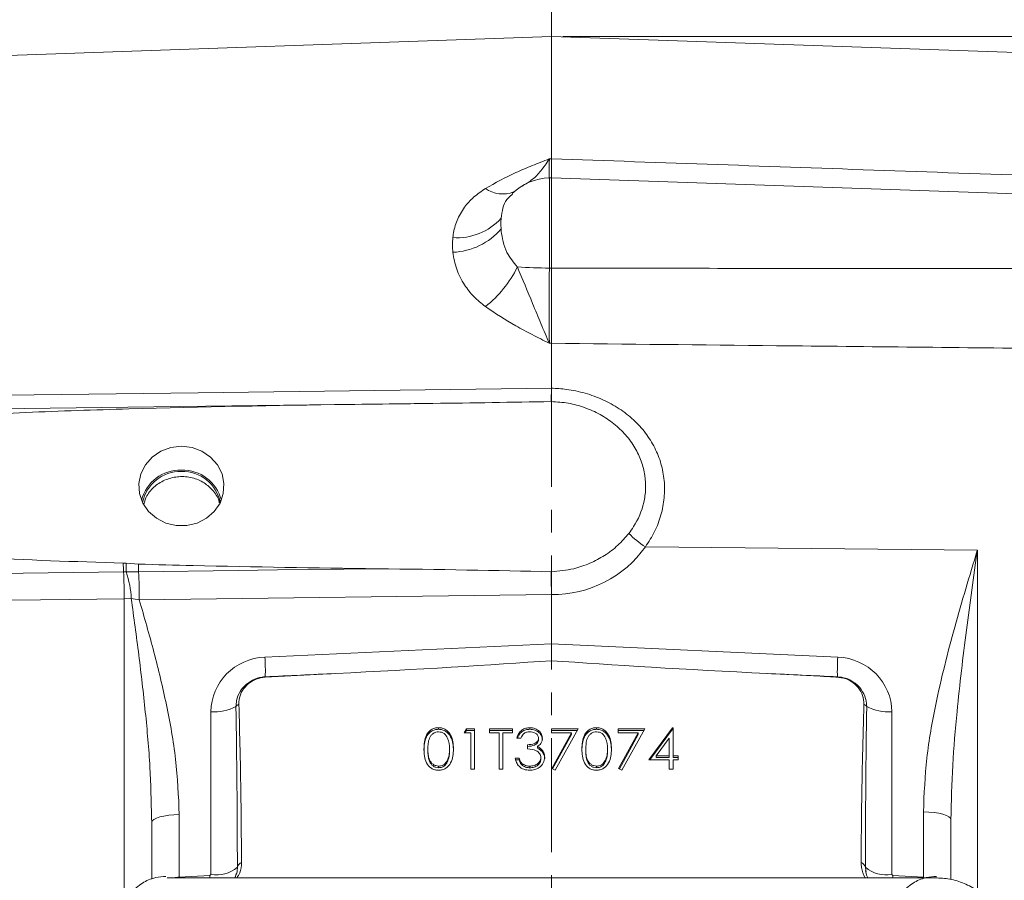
# Model space of a CAD drawing. Header units: inches. Extents: x 0.3 to 33.9, y 0.2 to 21.6.
# Tile 12 of 24: x 21 to 25.3, y 8.9 to 12.7. Entities that reach past the tile are written whole.
import ezdxf

# ---------------------------------------------------------------- set-up
doc = ezdxf.new("R2010")
doc.units = ezdxf.units.IN
doc.header["$MEASUREMENT"] = 0
doc.linetypes.add('CENTERX2', pattern=[0.8, 0.5, -0.1, 0.1, -0.1])
doc.layers.add('SLD-0', color=7, linetype='Continuous', lineweight=15)
doc.styles.add('SLDTEXTSTYLE0', font='TXT', dxfattribs={"width": 0.75})
doc.dimstyles.new('SLDDIMSTYLE0', dxfattribs={"dimtxt": 0.25, "dimasz": 0.13, "dimexe": 0, "dimexo": 0.0625, "dimgap": 0.0625, "dimtad": 0, "dimtih": 1, "dimtoh": 1, "dimrnd": 1e-09, "dimzin": 12, "dimdsep": 46, "dimtxsty": 'SLDTEXTSTYLE0', "dimsah": 1, "dimcen": 0.09, "dimadec": 0, "dimazin": 3, "dimtfac": 1, "dimtofl": 0, "dimtmove": 0, "dimatfit": 3, "dimfxl": 1, "dimfrac": 2, "dimtolj": 1, "dimtzin": 12, "dimarcsym": 0})

# ---------------------------------------------------------------- blocks, each defined once
blk = doc.blocks.new('_D_6')
at = {"layer": 'SLD-0'}
for p, q in [((25.8935, 12.5166), (25.8935, 13.5957)), ((24.2195, 13.5075), (24.1687, 13.5075)), ((24.1687, 13.5075), (24.1687, 13.1106)), ((24.993, 13.5075), (25.0437, 13.5075)), ((25.0437, 13.5075), (25.0437, 13.1106)), ((23.319, 13.4707), (24.0799, 13.4707)), ((25.8935, 13.4707), (25.1326, 13.4707)), ((24.1687, 13.1106), (24.2195, 13.1106)), ((25.0437, 13.1106), (24.993, 13.1106))]:
    blk.add_line(p, q, dxfattribs=at)
for points in [[(23.319, 13.4707), (23.449, 13.4507), (23.449, 13.4907)], [(25.8935, 13.4707), (25.7635, 13.4907), (25.7635, 13.4507)]]:
    blk.add_solid(points, dxfattribs=at)
at = {"layer": 'SLD-0', "char_height": 0.25, "attachment_point": 1, "style": 'SLDTEXTSTYLE0'}
for s, insert in [('2.57', (24.1814, 13.8805, -2.4475)), ('65.4', (24.283, 13.4329, -2.4475))]:
    blk.add_mtext(s, dxfattribs=dict(at, insert=insert))
blk = doc.blocks.new('_D_7')
at = {"layer": 'SLD-0'}
for p, q in [((27.3015, 11.1869), (27.3015, 14.7768)), ((24.8311, 14.6886), (24.7803, 14.6886)), ((24.7803, 14.6886), (24.7803, 14.2917)), ((25.7893, 14.6886), (25.8401, 14.6886)), ((25.8401, 14.6886), (25.8401, 14.2917)), ((23.319, 14.6518), (24.6915, 14.6518)), ((27.3015, 14.6518), (25.9289, 14.6518)), ((24.7803, 14.2917), (24.8311, 14.2917)), ((25.8401, 14.2917), (25.7893, 14.2917))]:
    blk.add_line(p, q, dxfattribs=at)
for points in [[(23.319, 14.6518), (23.449, 14.6318), (23.449, 14.6718)], [(27.3015, 14.6518), (27.1715, 14.6718), (27.1715, 14.6318)]]:
    blk.add_solid(points, dxfattribs=at)
at = {"layer": 'SLD-0', "char_height": 0.25, "attachment_point": 1, "style": 'SLDTEXTSTYLE0'}
for s, insert in [('3.98', (24.8854, 15.0616, -2.4475)), ('101.2', (24.8946, 14.614, -2.4475))]:
    blk.add_mtext(s, dxfattribs=dict(at, insert=insert))
blk = doc.blocks.new('_D_8')
at = {"layer": 'SLD-0'}
for p, q in [((18.751, 11.6936), (18.751, 13.5957)), ((20.5559, 13.5075), (20.5051, 13.5075)), ((20.5051, 13.5075), (20.5051, 13.1106)), ((21.5141, 13.5075), (21.5649, 13.5075)), ((21.5649, 13.5075), (21.5649, 13.1106)), ((18.751, 13.4707), (20.4163, 13.4707)), ((23.319, 13.4707), (21.6537, 13.4707)), ((20.5051, 13.1106), (20.5559, 13.1106)), ((21.5649, 13.1106), (21.5141, 13.1106))]:
    blk.add_line(p, q, dxfattribs=at)
for points in [[(18.751, 13.4707), (18.881, 13.4507), (18.881, 13.4907)], [(23.319, 13.4707), (23.189, 13.4907), (23.189, 13.4507)]]:
    blk.add_solid(points, dxfattribs=at)
at = {"layer": 'SLD-0', "char_height": 0.25, "attachment_point": 1, "style": 'SLDTEXTSTYLE0'}
for s, insert in [('4.57', (20.6101, 13.8805, -2.4475)), ('116.0', (20.6193, 13.4329, -2.4475))]:
    blk.add_mtext(s, dxfattribs=dict(at, insert=insert))
blk = doc.blocks.new('_D_9')
at = {"layer": 'SLD-0'}
for p, q in [((17.551, 11.9495), (17.551, 14.7768)), ((19.9559, 14.6886), (19.9051, 14.6886)), ((19.9051, 14.6886), (19.9051, 14.2917)), ((20.9141, 14.6886), (20.9649, 14.6886)), ((20.9649, 14.6886), (20.9649, 14.2917)), ((17.551, 14.6518), (19.8163, 14.6518)), ((23.319, 14.6518), (21.0537, 14.6518)), ((19.9051, 14.2917), (19.9559, 14.2917)), ((20.9649, 14.2917), (20.9141, 14.2917))]:
    blk.add_line(p, q, dxfattribs=at)
for points in [[(17.551, 14.6518), (17.681, 14.6318), (17.681, 14.6718)], [(23.319, 14.6518), (23.189, 14.6718), (23.189, 14.6318)]]:
    blk.add_solid(points, dxfattribs=at)
at = {"layer": 'SLD-0', "char_height": 0.25, "attachment_point": 1, "style": 'SLDTEXTSTYLE0'}
for s, insert in [('5.77', (20.0101, 15.0616, -2.4475)), ('146.5', (20.0193, 14.614, -2.4475))]:
    blk.add_mtext(s, dxfattribs=dict(at, insert=insert))
blk = doc.blocks.new('_D_11')
at = {"layer": 'SLD-0'}
for p, q in [((23.369, 12.6045), (30.951, 12.6045)), ((30.826, 12.6045), (30.826, 9.2256)), ((30.3469, 8.8515), (30.2962, 8.8515)), ((30.2962, 8.8515), (30.2962, 8.4547)), ((31.3051, 8.8515), (31.3559, 8.8515)), ((31.3559, 8.8515), (31.3559, 8.4547)), ((30.2962, 8.4547), (30.3469, 8.4547)), ((31.3559, 8.4547), (31.3051, 8.4547)), ((30.826, 5.0249), (30.826, 8.4039)), ((26.866, 5.0249), (30.951, 5.0249))]:
    blk.add_line(p, q, dxfattribs=at)
for points in [[(30.826, 12.6045), (30.806, 12.4745), (30.846, 12.4745)], [(30.826, 5.0249), (30.846, 5.1549), (30.806, 5.1549)]]:
    blk.add_solid(points, dxfattribs=at)
at = {"layer": 'SLD-0', "char_height": 0.25, "attachment_point": 1, "style": 'SLDTEXTSTYLE0'}
for s, insert in [('7.58', (30.4012, 9.2246, -2.4475)), ('192.5', (30.4104, 8.7769, -2.4475))]:
    blk.add_mtext(s, dxfattribs=dict(at, insert=insert))

msp = doc.modelspace()

# ---------------------------------------------------------------- linework, layer by layer
at = {"color": 7, "linetype": 'Continuous', "lineweight": 15}
for p, q in [((23.319, 12.6045), (19.7703, 12.4806)), ((25.5232, 12.5276), (23.319, 12.6045)), ((23.319, 12.0686), (23.319, 12.6045)), ((23.3102, 12.0683), (23.319, 12.0686)), ((23.319, 11.9856), (23.3102, 11.9853)), ((25.5232, 11.9086), (23.319, 11.9856)), ((23.319, 11.9856), (23.319, 11.5901)), ((23.1489, 11.9142), (23.146, 11.9114)), ((23.3102, 11.5901), (23.319, 11.5901)), ((23.319, 11.2607), (23.3102, 11.2606)), ((23.319, 11.0641), (23.319, 11.2607)), ((23.319, 11.0641), (23.319, 11.064)), ((22.3743, 10.9923), (20.5701, 10.9695)), ((25.1848, 10.3555), (23.7306, 10.3695)), ((21.444, 10.2985), (21.457, 10.2976)), ((21.457, 10.2976), (21.5102, 10.2938)), ((21.4455, 10.2597), (20.5703, 10.2487)), ((21.5115, 10.2607), (21.4564, 10.2595)), ((21.479, 10.1432), (21.4483, 10.1421)), ((21.5142, 10.1375), (21.479, 10.1432)), ((23.319, 10.1602), (21.5142, 10.1375)), ((23.319, 9.945), (23.319, 10.1602)), ((23.319, 10.1602), (23.319, 10.1602)), ((22.0646, 9.887), (23.319, 9.945)), ((23.319, 9.945), (24.5733, 9.887)), ((23.319, 9.945), (23.319, 9.8711)), ((22.3746, 9.815), (22.066, 9.7988)), ((21.8282, 8.9348), (21.8282, 9.6478)), ((24.8098, 9.6478), (24.8098, 8.9348)), ((22.8247, 9.5706), (22.8247, 9.5778)), ((22.9365, 9.555), (22.9477, 9.5732)), ((22.9477, 9.5732), (22.9828, 9.5732)), ((22.9477, 9.566), (22.9477, 9.5732)), ((22.9828, 9.5732), (22.9828, 9.3958)), ((23.0486, 9.5732), (23.1485, 9.5732)), ((23.0486, 9.555), (23.0486, 9.5732)), ((23.1485, 9.5732), (23.1485, 9.555)), ((23.2245, 9.5706), (23.2245, 9.5778)), ((23.319, 9.5732), (23.4359, 9.5732)), ((23.319, 9.555), (23.319, 9.5732)), ((23.4359, 9.5732), (23.336, 9.3913)), ((23.5165, 9.5706), (23.5165, 9.5778)), ((23.6113, 9.5732), (23.7282, 9.5732)), ((23.6113, 9.555), (23.6113, 9.5732)), ((23.7282, 9.5732), (23.6283, 9.3913)), ((23.7453, 9.4368), (23.849, 9.5778)), ((23.849, 9.5778), (23.8524, 9.5778)), ((23.849, 9.5706), (23.849, 9.5778)), ((23.8524, 9.5778), (23.8524, 9.4549)), ((22.9658, 9.555), (22.9365, 9.555)), ((22.9409, 9.555), (22.9477, 9.566)), ((22.9477, 9.566), (22.9828, 9.566)), ((22.9658, 9.3958), (22.9658, 9.555)), ((23.0486, 9.566), (23.1485, 9.566)), ((23.09, 9.555), (23.0486, 9.555)), ((23.09, 9.3958), (23.09, 9.555)), ((23.107, 9.555), (23.107, 9.3958)), ((23.1485, 9.555), (23.107, 9.555)), ((23.185, 9.5323), (23.1679, 9.5323)), ((23.2629, 9.5246), (23.2629, 9.5317)), ((23.319, 9.566), (23.432, 9.566)), ((23.407, 9.555), (23.319, 9.555)), ((23.3213, 9.3988), (23.407, 9.555)), ((23.3244, 9.3973), (23.407, 9.5478)), ((23.407, 9.5478), (23.407, 9.555)), ((23.6113, 9.566), (23.7243, 9.566)), ((23.6993, 9.555), (23.6113, 9.555)), ((23.6136, 9.3988), (23.6993, 9.555)), ((23.6167, 9.3973), (23.6993, 9.5478)), ((23.6993, 9.5478), (23.6993, 9.555)), ((23.7505, 9.4368), (23.849, 9.5706)), ((23.8354, 9.532), (23.7787, 9.4549)), ((23.8354, 9.4549), (23.8354, 9.532)), ((23.849, 9.5706), (23.8524, 9.5706)), ((23.2142, 9.4845), (23.2142, 9.5027)), ((23.2578, 9.488), (23.2578, 9.4952)), ((22.7782, 9.4773), (22.7782, 9.4845)), ((22.8732, 9.4773), (22.8732, 9.4845)), ((23.1606, 9.4436), (23.1777, 9.4436)), ((23.1777, 9.4364), (23.1777, 9.4436)), ((23.2727, 9.4398), (23.2727, 9.447)), ((23.2784, 9.4729), (23.2784, 9.48)), ((23.47, 9.4773), (23.47, 9.4845)), ((23.565, 9.4773), (23.565, 9.4845)), ((23.7787, 9.4478), (23.7787, 9.4549)), ((23.7787, 9.4549), (23.8354, 9.4549)), ((23.7787, 9.4478), (23.8354, 9.4478)), ((23.8354, 9.4478), (23.8354, 9.4549)), ((23.8524, 9.4549), (23.8744, 9.4549)), ((23.8524, 9.4478), (23.8524, 9.4549)), ((23.8524, 9.4478), (23.8744, 9.4478)), ((23.8744, 9.4549), (23.8744, 9.4368)), ((22.8252, 9.4023), (22.8252, 9.4095)), ((22.866, 9.4328), (22.866, 9.4399)), ((23.1606, 9.4364), (23.1777, 9.4364)), ((23.1926, 9.4119), (23.1926, 9.4191)), ((23.2243, 9.4023), (23.2243, 9.4095)), ((23.517, 9.4023), (23.517, 9.4095)), ((23.5578, 9.4328), (23.5578, 9.4399)), ((23.8354, 9.4368), (23.7453, 9.4368)), ((23.8354, 9.3958), (23.8354, 9.4368)), ((23.8524, 9.4368), (23.8524, 9.3958)), ((23.8744, 9.4368), (23.8524, 9.4368)), ((22.9828, 9.3958), (22.9658, 9.3958)), ((23.107, 9.3958), (23.09, 9.3958)), ((23.336, 9.3913), (23.3213, 9.3988)), ((23.6283, 9.3913), (23.6136, 9.3988)), ((23.8524, 9.3958), (23.8354, 9.3958)), ((21.6896, 9.1973), (21.6896, 8.9238)), ((24.9483, 8.9238), (24.9483, 9.2094)), ((21.569, 9.1628), (21.5683, 9.183)), ((21.569, 8.9166), (21.569, 9.1628)), ((25.069, 9.1749), (25.069, 8.9129)), ((21.6896, 8.9238), (21.8233, 8.93)), ((21.8233, 8.93), (21.8282, 8.9348)), ((21.9346, 8.9206), (21.9392, 8.939)), ((24.6941, 8.9664), (24.6958, 8.9519)), ((24.6961, 8.9525), (24.6971, 8.945)), ((24.8098, 8.9348), (24.8146, 8.93)), ((24.8146, 8.93), (24.9483, 8.9238)), ((25.0003, 8.9206), (21.6366, 8.9206)), ((24.7023, 8.926), (24.7046, 8.9206))]:
    msp.add_line(p, q, dxfattribs=at)
at = {"color": 8, "linetype": 'Continuous', "lineweight": 15}
for p, q in [((23.3102, 11.9853), (23.3102, 11.5901)), ((25.1848, 10.3555), (25.1848, 8.8633)), ((21.4483, 8.8598), (21.4483, 10.1421)), ((21.8233, 8.93), (21.8237, 8.9206)), ((24.8146, 8.93), (24.8142, 8.9206)), ((21.6896, 8.9238), (21.6897, 8.9206)), ((24.9483, 8.9238), (24.9482, 8.9206))]:
    msp.add_line(p, q, dxfattribs=at)
at = {"color": 7, "linetype": 'Continuous', "lineweight": 15, "flags": 128}
for points in [[(20.5732, 11.0287), (20.813, 11.0318), (21.7724, 11.0442), (23.319, 11.0641)], [(21.699, 10.8098), (21.6525, 10.8043), (21.609, 10.7882), (21.5711, 10.7626), (21.5413, 10.7289), (21.5214, 10.6894), (21.5126, 10.6464), (21.5156, 10.6028), (21.53, 10.5613), (21.5551, 10.5244), (21.5892, 10.4945), (21.6302, 10.4734), (21.6756, 10.4625), (21.7224, 10.4625), (21.7677, 10.4734), (21.8087, 10.4945), (21.8428, 10.5244), (21.8679, 10.5613), (21.8824, 10.6028), (21.8853, 10.6464), (21.8766, 10.6894), (21.8566, 10.7289), (21.8268, 10.7626), (21.7889, 10.7882), (21.7454, 10.8043), (21.699, 10.8098)], [(22.5547, 10.2737), (22.1196, 10.2683), (21.9467, 10.2661), (21.5115, 10.2607)], [(21.4483, 10.1421), (21.2085, 10.1392), (20.5732, 10.1312)], [(21.6896, 9.1973), (21.6658, 9.1964), (21.6431, 9.1943), (21.6223, 9.191), (21.6041, 9.1868), (21.5891, 9.1816), (21.5781, 9.1757), (21.5713, 9.1694), (21.569, 9.1628)], [(24.9483, 9.2094), (24.9721, 9.2085), (24.9948, 9.2064), (25.0157, 9.2032), (25.0339, 9.1989), (25.0488, 9.1937), (25.0599, 9.1879), (25.0667, 9.1815), (25.069, 9.1749)]]:
    msp.add_lwpolyline(points, dxfattribs=at)
at = {"color": 7, "linetype": 'Continuous', "lineweight": 15}
for centre, radius, start, end in [((23.319, 11.7354), 0.25, 92, 133.4921), ((22.9071, 11.9815), 0.2586, 265.6604, 317.8805), ((22.8775, 11.9487), 0.2895, 271.9958, 319.9014), ((22.7102, 11.8226), 0.5134, 308.5679, 333.654), ((23.3117, 13.7323), 2.1422, 266.2144, 269.9615), ((21.6943, 10.5301), 0.1755, 88.4646, 165.5746), ((21.694, 10.5313), 0.1681, 88.3111, 169.0105), ((21.7037, 10.5301), 0.1755, 14.4256, 91.5353), ((21.7039, 10.5313), 0.1681, 10.9895, 91.6889), ((23.9508, 10.7144), 0.4092, 224.3358, 237.4492), ((23.1516, 10.345), 1.7082, 181.5627, 182.8634), ((22.3324, 10.2646), 0.8761, 177.8461, 180.3382), ((23.2523, 10.3441), 1.7428, 181.6541, 182.745), ((18.6831, 10.1336), 2.7653, 0.1765, 2.6134), ((21.1179, 10.1333), 0.3611, 1.5613, 20.4406), ((18.5831, 10.1342), 2.9311, 0.0642, 2.4731), ((21.0124, 9.8247), 1.054, 358.6948, 3.3916), ((25.6256, 9.8247), 1.0542, 176.6087, 181.3051), ((22.0824, 9.7982), 0.0164, 171.5885, 177.8851), ((24.5555, 9.7982), 0.0164, 2.1149, 8.4115), ((21.8421, 9.8575), 0.2102, 266.1928, 297.0836), ((21.977, 9.6333), 0.054, 119.6028, 136.6229), ((24.6609, 9.6333), 0.054, 43.3771, 60.3972), ((24.7958, 9.8575), 0.2102, 242.9164, 273.8072), ((21.9748, 8.958), 0.0321, 113.2501, 164.7465), ((24.6631, 8.958), 0.0321, 15.2535, 66.7499), ((21.8523, 9.0742), 0.1414, 260.1839, 310.3537), ((24.7857, 9.0742), 0.1414, 229.6463, 279.8161)]:
    msp.add_arc(centre, radius, start, end, dxfattribs=at)
at = {"color": 8, "linetype": 'Continuous', "lineweight": 15}
msp.add_arc((23.1066, 12.0486), 0.134, 235.2394, 290.6815, dxfattribs=at)
at = {"color": 7, "linetype": 'Continuous', "lineweight": 15}
for centre, major_axis, ratio, start_param, end_param in [((23.3148, 10.6427), (0.4929, -0.0872), 0.962793, 4.889568, 5.863291), ((21.3633, 10.1687), (3.4254, 0), 0.032706, 0.963213, 1.21557), ((22.0732, 9.6509), (0.2415, 0.0428), 0.962793, 1.4369, 2.97279), ((24.5648, 9.6509), (0.2415, -0.0428), 0.962793, 0.168803, 1.704693), ((20.982, 9.8702), (3.1511, 0.1027), 0.035536, 5.168987, 5.546744), ((25.656, 9.8702), (3.1511, -0.1027), 0.035536, 3.878034, 4.255791), ((-10.9079, 8.395), (75.3191, 3.441), 0.001485, 5.165463, 5.170022), ((57.5459, 8.395), (75.3191, -3.441), 0.001485, 4.254756, 4.259315), ((21.824, 8.758), (0.0043, 2.6055), 0.046027, 4.792529, 5.070198), ((24.814, 8.758), (-0.0043, 2.6055), 0.046027, 1.212987, 1.490656)]:
    msp.add_ellipse(centre, major_axis=major_axis, ratio=ratio, start_param=start_param, end_param=end_param, dxfattribs=at)
at = {"color": 8, "linetype": 'Continuous', "lineweight": 15}
msp.add_ellipse((21.694, 8.869), major_axis=(0.1249, 0.0102), ratio=0.438104, start_param=1.569865, end_param=1.771679, dxfattribs=at)
at = {"color": 7, "linetype": 'Continuous', "lineweight": 15}
for points, knots in [([(23.0303, 11.9385), (23.0736, 11.9626), (23.1391, 11.9989), (23.2355, 12.0391), (23.285, 12.0586), (23.31, 12.0682), (23.3102, 12.0683)], [0, 0, 0, 0, 0.4933981, 0.745029, 0.9974526, 1, 1, 1, 1]), ([(23.319, 12.0686), (23.319, 12.0537), (23.319, 12.0236), (23.319, 11.9946), (23.319, 11.987), (23.319, 11.9833)], [0, 0, 0, 0, 0.329952, 0.67005, 1, 1, 1, 1]), ([(23.319, 12.0686), (23.8047, 12.0516), (24.5395, 12.0258), (25.2742, 11.9999), (25.5232, 11.9912)], [0, 0, 0, 0, 0.661168, 1, 1, 1, 1]), ([(22.8875, 11.7237), (22.8881, 11.7282), (22.8912, 11.7537), (22.9039, 11.7996), (22.9345, 11.8542), (22.9767, 11.9015), (23.0122, 11.926), (23.0303, 11.9385)], [0, 0, 0, 0, 0.054789, 0.306863, 0.566571, 0.779998, 1, 1, 1, 1]), ([(23.0989, 11.8081), (23.0985, 11.8007), (23.0976, 11.7859), (23.0985, 11.7701), (23.0989, 11.7623)], [0, 0, 0, 0, 0.500001, 1, 1, 1, 1]), ([(23.0989, 11.7623), (23.0992, 11.7588), (23.1006, 11.7406), (23.1068, 11.7058), (23.1244, 11.6501), (23.1532, 11.6154), (23.1702, 11.5947)], [0, 0, 0, 0, 0.061603, 0.328469, 0.601193, 1, 1, 1, 1]), ([(22.8875, 11.6594), (22.8867, 11.6702), (22.885, 11.6918), (22.8867, 11.7131), (22.8875, 11.7237)], [0, 0, 0, 0, 0.500001, 1, 1, 1, 1]), ([(23.0303, 11.4212), (23.0127, 11.4354), (22.9771, 11.4643), (22.9339, 11.52), (22.9002, 11.586), (22.8918, 11.6346), (22.8875, 11.6594)], [0, 0, 0, 0, 0.21336, 0.43352, 0.71127, 1, 1, 1, 1]), ([(23.1702, 11.5947), (23.1927, 11.5411), (23.2281, 11.4568), (23.2736, 11.3453), (23.2978, 11.2885), (23.3101, 11.2608), (23.3102, 11.2606)], [0, 0, 0, 0, 0.458943, 0.721865, 0.99767, 1, 1, 1, 1]), ([(23.3102, 11.5901), (23.3101, 11.5624), (23.3098, 11.5062), (23.3097, 11.4215), (23.3098, 11.3374), (23.3101, 11.2865), (23.3102, 11.2606)], [0, 0, 0, 0, 0.239385, 0.485722, 0.738731, 1, 1, 1, 1]), ([(23.319, 11.5901), (23.319, 11.5616), (23.319, 11.5037), (23.319, 11.4183), (23.319, 11.3352), (23.319, 11.2858), (23.319, 11.2607)], [0, 0, 0, 0, 0.246215, 0.500001, 0.746214, 1, 1, 1, 1]), ([(23.319, 11.5901), (23.7081, 11.5894), (24.4429, 11.5881), (25.1776, 11.5877), (25.5232, 11.5875)], [0, 0, 0, 0, 0.5296757, 1, 1, 1, 1]), ([(23.3102, 11.2606), (23.31, 11.2607), (23.285, 11.2733), (23.2355, 11.2983), (23.1391, 11.3488), (23.0736, 11.3923), (23.0303, 11.4212)], [0, 0, 0, 0, 0.002547, 0.254971, 0.506602, 1, 1, 1, 1]), ([(25.5232, 11.2374), (25.1172, 11.2417), (24.3825, 11.2494), (23.6477, 11.2572), (23.319, 11.2607)], [0, 0, 0, 0, 0.55255, 1, 1, 1, 1]), ([(23.319, 11.064), (23.3189, 11.0531), (23.3189, 11.0311), (23.3188, 11.0125), (23.3189, 11.0075), (23.3189, 11.0056)], [0, 0, 0, 0, 0.381475, 0.762947, 1, 1, 1, 1]), ([(23.319, 11.064), (23.3411, 11.0629), (23.3912, 11.0602), (23.4678, 11.0438), (23.5459, 11.0155), (23.6175, 10.976), (23.6804, 10.927), (23.7328, 10.8691), (23.7736, 10.8044), (23.8012, 10.734), (23.8154, 10.66), (23.8153, 10.5841), (23.8011, 10.5087), (23.7737, 10.4356), (23.745, 10.3916), (23.7306, 10.3695)], [0, 0, 0, 0, 0.0632031, 0.1431444, 0.2230807, 0.302355, 0.3816187, 0.4593966, 0.53716, 0.6140366, 0.6909035, 0.7679438, 0.8449877, 0.922487, 1, 1, 1, 1]), ([(22.6688, 10.9959), (22.5888, 10.995), (22.1888, 10.9903), (21.6385, 10.979), (21.018, 10.9597), (20.7178, 10.941), (20.5677, 10.9317)], [0, 0, 0, 0, 0.114153, 0.570776, 0.785343, 1, 1, 1, 1]), ([(22.6688, 10.9959), (22.7127, 10.9964), (22.9294, 10.9989), (23.1461, 11.0026), (23.3189, 11.0056)], [0, 0, 0, 0, 0.202656, 1, 1, 1, 1]), ([(23.3189, 11.0056), (23.3437, 11.0039), (23.3934, 11.0005), (23.4656, 10.9808), (23.5332, 10.9505), (23.5939, 10.9101), (23.6456, 10.8608), (23.6862, 10.8053), (23.7147, 10.7448), (23.7304, 10.6834), (23.7334, 10.6222), (23.723, 10.5452), (23.6953, 10.4791), (23.6652, 10.4382), (23.6581, 10.4285)], [0, 0, 0, 0, 0.085837, 0.17166, 0.257757, 0.34384, 0.427676, 0.511476, 0.591034, 0.670559, 0.743549, 0.816543, 0.956524, 1, 1, 1, 1]), ([(21.8645, 10.5619), (21.8643, 10.5631), (21.8621, 10.5821), (21.8402, 10.6146), (21.8001, 10.6523), (21.7466, 10.6747), (21.6881, 10.6797), (21.6306, 10.6667), (21.5816, 10.637), (21.5469, 10.5985), (21.5381, 10.5686), (21.5344, 10.5561)], [0, 0, 0, 0, 0.008878, 0.136772, 0.265089, 0.393868, 0.522663, 0.651127, 0.779371, 0.90768, 1, 1, 1, 1]), ([(23.6581, 10.4285), (23.6427, 10.4106), (23.6115, 10.3744), (23.5534, 10.3304), (23.4883, 10.2958), (23.4101, 10.2687), (23.3519, 10.2636), (23.3188, 10.2607)], [0, 0, 0, 0, 0.185118, 0.375609, 0.56021, 0.750399, 1, 1, 1, 1]), ([(24.9483, 9.2094), (24.9517, 9.288), (24.9585, 9.4461), (25.0071, 9.7165), (25.0831, 10.0193), (25.1506, 10.2427), (25.1846, 10.3549), (25.1848, 10.3555)], [0, 0, 0, 0, 0.200948, 0.404035, 0.700761, 0.998253, 1, 1, 1, 1]), ([(25.1848, 10.3555), (25.1847, 10.3549), (25.1682, 10.239), (25.1354, 10.0051), (25.0983, 9.6905), (25.0742, 9.4131), (25.0707, 9.2544), (25.069, 9.1749)], [0, 0, 0, 0, 0.0018067, 0.3024429, 0.6043195, 0.8018447, 1, 1, 1, 1]), ([(20.5677, 10.3393), (20.6475, 10.3338), (20.9392, 10.3138), (21.2316, 10.3049), (21.444, 10.2985)], [0, 0, 0, 0, 0.273569, 1, 1, 1, 1]), ([(21.5102, 10.2938), (21.5902, 10.2917), (21.9383, 10.2825), (22.2865, 10.2775), (22.5547, 10.2737)], [0, 0, 0, 0, 0.229721, 1, 1, 1, 1]), ([(21.4564, 10.2595), (21.4547, 10.2595), (21.4511, 10.2597), (21.4475, 10.2597), (21.4455, 10.2597)], [0, 0, 0, 0, 0.44896, 1, 1, 1, 1]), ([(23.3188, 10.2607), (23.3188, 10.2537), (23.3188, 10.2353), (23.3189, 10.2001), (23.3189, 10.1735), (23.319, 10.1602)], [0, 0, 0, 0, 0.230653, 0.615324, 1, 1, 1, 1]), ([(21.5142, 10.1375), (21.5362, 10.0614), (21.5801, 9.9091), (21.6354, 9.6768), (21.679, 9.4397), (21.686, 9.2783), (21.6896, 9.1973)], [0, 0, 0, 0, 0.247523, 0.495355, 0.746644, 1, 1, 1, 1]), ([(21.9378, 9.6704), (21.9383, 9.6791), (21.9397, 9.7021), (21.9529, 9.7339), (21.9771, 9.7647), (22.0094, 9.788), (22.042, 9.7987), (22.0614, 9.8003), (22.0662, 9.8006)], [0, 0, 0, 0, 0.133792, 0.349994, 0.507744, 0.714733, 0.929626, 1, 1, 1, 1]), ([(22.066, 9.7988), (22.0524, 9.7969), (22.0253, 9.7929), (21.99, 9.7713), (21.9639, 9.7409), (21.9513, 9.7086), (21.9506, 9.6879), (21.9504, 9.6802)], [0, 0, 0, 0, 0.215697, 0.431706, 0.649625, 0.869325, 1, 1, 1, 1]), ([(24.5719, 9.7988), (24.567, 9.7991), (24.542, 9.8005), (24.4391, 9.806), (24.3412, 9.811), (24.2634, 9.815)], [0, 0, 0, 0, 0.048249, 0.242972, 1, 1, 1, 1]), ([(24.5718, 9.8006), (24.5837, 9.7992), (24.6095, 9.796), (24.64, 9.7803), (24.6678, 9.7572), (24.6896, 9.7266), (24.6994, 9.6939), (24.7, 9.6749), (24.7001, 9.6704)], [0, 0, 0, 0, 0.175562, 0.377502, 0.49269, 0.711013, 0.929956, 1, 1, 1, 1]), ([(24.6876, 9.6802), (24.6866, 9.6933), (24.6847, 9.7194), (24.6644, 9.7547), (24.6337, 9.7817), (24.6007, 9.7958), (24.5795, 9.798), (24.5719, 9.7988)], [0, 0, 0, 0, 0.220211, 0.44058, 0.660997, 0.880134, 1, 1, 1, 1]), ([(21.9504, 9.6802), (21.9523, 9.6131), (21.9589, 9.3822), (21.9608, 9.1513), (21.9622, 8.9875)], [0, 0, 0, 0, 0.290691, 1, 1, 1, 1]), ([(24.6758, 8.9875), (24.6758, 8.9983), (24.6762, 9.0804), (24.6781, 9.3113), (24.6838, 9.5314), (24.6876, 9.6802)], [0, 0, 0, 0, 0.046774, 0.355545, 1, 1, 1, 1]), ([(22.7611, 9.4844), (22.7614, 9.4948), (22.7619, 9.5155), (22.7687, 9.541), (22.7805, 9.5588), (22.7928, 9.5694), (22.808, 9.5765), (22.8191, 9.5773), (22.8247, 9.5778)], [0, 0, 0, 0, 0.250526, 0.500164, 0.625272, 0.750198, 0.875111, 1, 1, 1, 1]), ([(22.8247, 9.5778), (22.8303, 9.5773), (22.8414, 9.5765), (22.8619, 9.5672), (22.88, 9.5462), (22.8893, 9.5157), (22.8899, 9.4949), (22.8903, 9.4844)], [0, 0, 0, 0, 0.12517, 0.250336, 0.498865, 0.749017, 1, 1, 1, 1]), ([(23.1679, 9.5323), (23.1701, 9.5391), (23.1745, 9.5527), (23.189, 9.5678), (23.2066, 9.5764), (23.2185, 9.5773), (23.2245, 9.5778)], [0, 0, 0, 0, 0.280288, 0.559679, 0.779747, 1, 1, 1, 1]), ([(23.2245, 9.5778), (23.2322, 9.577), (23.2476, 9.5754), (23.266, 9.564), (23.2777, 9.5486), (23.2792, 9.5373), (23.28, 9.5317)], [0, 0, 0, 0, 0.280085, 0.559868, 0.7801, 1, 1, 1, 1]), ([(23.4529, 9.4844), (23.4532, 9.4948), (23.4537, 9.5155), (23.4605, 9.541), (23.4723, 9.5588), (23.4846, 9.5694), (23.4998, 9.5765), (23.5109, 9.5773), (23.5165, 9.5778)], [0, 0, 0, 0, 0.2505259, 0.5001641, 0.6252724, 0.7501981, 0.8751105, 1, 1, 1, 1]), ([(23.5165, 9.5778), (23.5221, 9.5773), (23.5332, 9.5765), (23.5537, 9.5672), (23.5718, 9.5462), (23.5811, 9.5157), (23.5817, 9.4949), (23.582, 9.4844)], [0, 0, 0, 0, 0.12517, 0.250336, 0.498865, 0.749017, 1, 1, 1, 1]), ([(22.7611, 9.4773), (22.7614, 9.4876), (22.7619, 9.5083), (22.7687, 9.5339), (22.7805, 9.5516), (22.7928, 9.5622), (22.808, 9.5693), (22.8191, 9.5702), (22.8247, 9.5706)], [0, 0, 0, 0, 0.250526, 0.500164, 0.625272, 0.750198, 0.875111, 1, 1, 1, 1]), ([(22.8252, 9.5596), (22.8209, 9.5592), (22.8122, 9.5583), (22.8006, 9.5521), (22.7914, 9.5434), (22.783, 9.529), (22.7787, 9.5088), (22.7784, 9.4926), (22.7782, 9.4845)], [0, 0, 0, 0, 0.1248747, 0.2498893, 0.3747256, 0.4997897, 0.7495, 1, 1, 1, 1]), ([(22.8247, 9.5706), (22.8303, 9.5702), (22.8414, 9.5693), (22.8619, 9.5601), (22.88, 9.539), (22.8893, 9.5086), (22.8899, 9.4877), (22.8903, 9.4773)], [0, 0, 0, 0, 0.12517, 0.250336, 0.498865, 0.749017, 1, 1, 1, 1]), ([(22.8732, 9.4845), (22.8725, 9.501), (22.8714, 9.5257), (22.8537, 9.55), (22.8383, 9.5583), (22.8296, 9.5591), (22.8252, 9.5596)], [0, 0, 0, 0, 0.5000713, 0.7490204, 0.8745984, 1, 1, 1, 1]), ([(23.1709, 9.5323), (23.1723, 9.5366), (23.1761, 9.5477), (23.1891, 9.5606), (23.2066, 9.5693), (23.2185, 9.5702), (23.2245, 9.5706)], [0, 0, 0, 0, 0.1988501, 0.5098563, 0.7548242, 1, 1, 1, 1]), ([(23.2247, 9.5596), (23.2198, 9.5592), (23.2099, 9.5585), (23.1942, 9.5496), (23.1885, 9.5388), (23.185, 9.5323)], [0, 0, 0, 0, 0.280637, 0.560366, 1, 1, 1, 1]), ([(23.2142, 9.5027), (23.225, 9.5036), (23.2411, 9.505), (23.2568, 9.5154), (23.2622, 9.5243), (23.2627, 9.5292), (23.2629, 9.5317)], [0, 0, 0, 0, 0.499419, 0.749016, 0.874544, 1, 1, 1, 1]), ([(23.2245, 9.5706), (23.2322, 9.5698), (23.2476, 9.5683), (23.266, 9.5569), (23.2777, 9.5414), (23.2792, 9.5301), (23.28, 9.5245)], [0, 0, 0, 0, 0.280085, 0.559868, 0.7801, 1, 1, 1, 1]), ([(23.2629, 9.5317), (23.262, 9.5364), (23.26, 9.5457), (23.2455, 9.5572), (23.2326, 9.5587), (23.2247, 9.5596)], [0, 0, 0, 0, 0.278861, 0.560075, 1, 1, 1, 1]), ([(23.28, 9.5317), (23.2797, 9.5276), (23.2791, 9.5194), (23.2722, 9.5058), (23.2633, 9.4992), (23.2578, 9.4952)], [0, 0, 0, 0, 0.28051, 0.560792, 1, 1, 1, 1]), ([(23.4529, 9.4773), (23.4532, 9.4876), (23.4537, 9.5083), (23.4605, 9.5339), (23.4723, 9.5516), (23.4846, 9.5622), (23.4998, 9.5693), (23.5109, 9.5702), (23.5165, 9.5706)], [0, 0, 0, 0, 0.2505259, 0.5001641, 0.6252724, 0.7501981, 0.8751105, 1, 1, 1, 1]), ([(23.517, 9.5596), (23.5127, 9.5592), (23.504, 9.5583), (23.4924, 9.5521), (23.4832, 9.5434), (23.4748, 9.529), (23.4705, 9.5088), (23.4702, 9.4926), (23.47, 9.4845)], [0, 0, 0, 0, 0.124875, 0.249889, 0.374726, 0.49979, 0.7495, 1, 1, 1, 1]), ([(23.5165, 9.5706), (23.5221, 9.5702), (23.5332, 9.5693), (23.5537, 9.5601), (23.5718, 9.539), (23.5811, 9.5086), (23.5817, 9.4877), (23.582, 9.4773)], [0, 0, 0, 0, 0.12517, 0.250336, 0.498865, 0.749017, 1, 1, 1, 1]), ([(23.565, 9.4845), (23.5643, 9.501), (23.5632, 9.5257), (23.5455, 9.55), (23.5301, 9.5583), (23.5214, 9.5591), (23.517, 9.5596)], [0, 0, 0, 0, 0.5000713, 0.7490204, 0.8745984, 1, 1, 1, 1]), ([(23.2142, 9.4955), (23.225, 9.4965), (23.2411, 9.4979), (23.2568, 9.5083), (23.2622, 9.5171), (23.2627, 9.5221), (23.2629, 9.5246)], [0, 0, 0, 0, 0.499418, 0.749016, 0.874544, 1, 1, 1, 1]), ([(23.2578, 9.4952), (23.2622, 9.493), (23.2701, 9.4892), (23.2759, 9.4828), (23.2784, 9.48)], [0, 0, 0, 0, 0.559798, 1, 1, 1, 1]), ([(23.2578, 9.488), (23.2622, 9.4858), (23.2701, 9.482), (23.2759, 9.4757), (23.2784, 9.4729)], [0, 0, 0, 0, 0.559798, 1, 1, 1, 1]), ([(22.8247, 9.3913), (22.8191, 9.3917), (22.808, 9.3925), (22.7879, 9.4018), (22.7701, 9.423), (22.762, 9.4534), (22.7614, 9.4741), (22.7611, 9.4844)], [0, 0, 0, 0, 0.1251809, 0.2503507, 0.4987773, 0.7489451, 1, 1, 1, 1]), ([(22.7782, 9.4845), (22.7784, 9.4764), (22.7787, 9.4602), (22.7837, 9.4361), (22.7968, 9.4189), (22.8122, 9.4108), (22.8209, 9.4099), (22.8252, 9.4095)], [0, 0, 0, 0, 0.251085, 0.50137, 0.749628, 0.874877, 1, 1, 1, 1]), ([(22.7782, 9.4773), (22.7784, 9.4692), (22.7787, 9.453), (22.7837, 9.4289), (22.7968, 9.4117), (22.8122, 9.4036), (22.8209, 9.4027), (22.8252, 9.4023)], [0, 0, 0, 0, 0.251085, 0.50137, 0.749628, 0.874877, 1, 1, 1, 1]), ([(22.8903, 9.4844), (22.8899, 9.474), (22.8893, 9.4532), (22.8801, 9.4227), (22.8618, 9.4018), (22.8414, 9.3925), (22.8303, 9.3917), (22.8247, 9.3913)], [0, 0, 0, 0, 0.251002, 0.5011376, 0.7496117, 0.874807, 1, 1, 1, 1]), ([(22.866, 9.4399), (22.8684, 9.4481), (22.8728, 9.4627), (22.8731, 9.4778), (22.8732, 9.4845)], [0, 0, 0, 0, 0.559599, 1, 1, 1, 1]), ([(22.866, 9.4328), (22.8684, 9.4409), (22.8728, 9.4555), (22.8731, 9.4707), (22.8732, 9.4773)], [0, 0, 0, 0, 0.559599, 1, 1, 1, 1]), ([(23.224, 9.3913), (23.2153, 9.392), (23.1979, 9.3934), (23.1773, 9.407), (23.1654, 9.4249), (23.1622, 9.4374), (23.1606, 9.4436)], [0, 0, 0, 0, 0.2798858, 0.5589782, 0.779262, 1, 1, 1, 1]), ([(23.1777, 9.4436), (23.1794, 9.4384), (23.1825, 9.4292), (23.1895, 9.4222), (23.1926, 9.4191)], [0, 0, 0, 0, 0.560695, 1, 1, 1, 1]), ([(23.2727, 9.447), (23.2724, 9.4501), (23.2719, 9.4563), (23.2659, 9.4675), (23.2483, 9.4827), (23.2278, 9.4838), (23.2142, 9.4845)], [0, 0, 0, 0, 0.125586, 0.251191, 0.500605, 1, 1, 1, 1]), ([(23.2897, 9.4485), (23.2884, 9.4398), (23.2856, 9.4224), (23.2678, 9.4033), (23.2461, 9.3929), (23.2314, 9.3918), (23.224, 9.3913)], [0, 0, 0, 0, 0.279304, 0.558838, 0.779277, 1, 1, 1, 1]), ([(23.2243, 9.4095), (23.2309, 9.4099), (23.2441, 9.4107), (23.26, 9.4199), (23.2708, 9.4325), (23.2721, 9.4422), (23.2727, 9.447)], [0, 0, 0, 0, 0.2805993, 0.5601511, 0.7803033, 1, 1, 1, 1]), ([(23.2784, 9.48), (23.282, 9.4746), (23.2886, 9.4649), (23.2894, 9.4535), (23.2897, 9.4485)], [0, 0, 0, 0, 0.559418, 1, 1, 1, 1]), ([(23.2784, 9.4729), (23.282, 9.4674), (23.2886, 9.4577), (23.2894, 9.4464), (23.2897, 9.4414)], [0, 0, 0, 0, 0.559418, 1, 1, 1, 1]), ([(23.5165, 9.3913), (23.5109, 9.3917), (23.4998, 9.3925), (23.4796, 9.4018), (23.4619, 9.423), (23.4538, 9.4534), (23.4532, 9.4741), (23.4529, 9.4844)], [0, 0, 0, 0, 0.125181, 0.250351, 0.498777, 0.748945, 1, 1, 1, 1]), ([(23.47, 9.4845), (23.4702, 9.4764), (23.4705, 9.4602), (23.4755, 9.4361), (23.4886, 9.4189), (23.504, 9.4108), (23.5127, 9.4099), (23.517, 9.4095)], [0, 0, 0, 0, 0.251085, 0.50137, 0.749628, 0.874877, 1, 1, 1, 1]), ([(23.47, 9.4773), (23.4702, 9.4692), (23.4705, 9.453), (23.4755, 9.4289), (23.4886, 9.4117), (23.504, 9.4036), (23.5127, 9.4027), (23.517, 9.4023)], [0, 0, 0, 0, 0.251085, 0.50137, 0.749628, 0.874877, 1, 1, 1, 1]), ([(23.582, 9.4844), (23.5817, 9.474), (23.5811, 9.4532), (23.5719, 9.4227), (23.5536, 9.4018), (23.5332, 9.3925), (23.5221, 9.3917), (23.5165, 9.3913)], [0, 0, 0, 0, 0.251002, 0.5011376, 0.7496118, 0.874807, 1, 1, 1, 1]), ([(23.5578, 9.4399), (23.5602, 9.4481), (23.5645, 9.4627), (23.5649, 9.4778), (23.565, 9.4845)], [0, 0, 0, 0, 0.559599, 1, 1, 1, 1]), ([(23.5578, 9.4328), (23.5602, 9.4409), (23.5645, 9.4555), (23.5649, 9.4707), (23.565, 9.4773)], [0, 0, 0, 0, 0.559599, 1, 1, 1, 1]), ([(22.8252, 9.4095), (22.8304, 9.4101), (22.8408, 9.4113), (22.8569, 9.4214), (22.8625, 9.4329), (22.866, 9.4399)], [0, 0, 0, 0, 0.280258, 0.560782, 1, 1, 1, 1]), ([(22.8252, 9.4023), (22.8304, 9.4029), (22.8408, 9.4041), (22.8569, 9.4142), (22.8625, 9.4257), (22.866, 9.4328)], [0, 0, 0, 0, 0.280258, 0.560782, 1, 1, 1, 1]), ([(23.1777, 9.4364), (23.1794, 9.4313), (23.1825, 9.4221), (23.1895, 9.415), (23.1926, 9.4119)], [0, 0, 0, 0, 0.560695, 1, 1, 1, 1]), ([(23.1926, 9.4191), (23.198, 9.4159), (23.2078, 9.4102), (23.2193, 9.4097), (23.2243, 9.4095)], [0, 0, 0, 0, 0.558748, 1, 1, 1, 1]), ([(23.1926, 9.4119), (23.198, 9.4087), (23.2078, 9.403), (23.2193, 9.4025), (23.2243, 9.4023)], [0, 0, 0, 0, 0.558748, 1, 1, 1, 1]), ([(23.2243, 9.4023), (23.2309, 9.4027), (23.2441, 9.4035), (23.26, 9.4127), (23.2708, 9.4254), (23.2721, 9.435), (23.2727, 9.4398)], [0, 0, 0, 0, 0.2805993, 0.5601511, 0.7803033, 1, 1, 1, 1]), ([(23.517, 9.4095), (23.5222, 9.4101), (23.5326, 9.4113), (23.5486, 9.4214), (23.5543, 9.4329), (23.5578, 9.4399)], [0, 0, 0, 0, 0.280258, 0.560782, 1, 1, 1, 1]), ([(23.517, 9.4023), (23.5222, 9.4029), (23.5326, 9.4041), (23.5486, 9.4142), (23.5543, 9.4257), (23.5578, 9.4328)], [0, 0, 0, 0, 0.280258, 0.560782, 1, 1, 1, 1]), ([(21.9622, 8.9875), (21.9612, 8.9716), (21.9597, 8.9476), (21.9462, 8.9275), (21.9416, 8.9206)], [0, 0, 0, 0, 0.66017, 1, 1, 1, 1]), ([(24.694, 8.9206), (24.6939, 8.9208), (24.6835, 8.9331), (24.6777, 8.9573), (24.6762, 8.9801), (24.6758, 8.9875)], [0, 0, 0, 0, 0.007445, 0.678134, 1, 1, 1, 1]), ([(21.631, 8.9267), (21.6159, 8.9257), (21.5947, 8.9244), (21.5648, 8.9156), (21.5405, 8.9053), (21.5139, 8.8885), (21.4895, 8.8661), (21.4685, 8.8381), (21.4539, 8.8051), (21.4465, 8.7803), (21.4468, 8.767), (21.4468, 8.7664)], [0, 0, 0, 0, 0.165168, 0.231382, 0.341406, 0.456194, 0.580102, 0.71086, 0.84814, 0.992252, 1, 1, 1, 1]), ([(21.9424, 8.9523), (21.9424, 8.9508), (21.9425, 8.9402), (21.9373, 8.9297), (21.9329, 8.9206)], [0, 0, 0, 0, 0.140043, 1, 1, 1, 1]), ([(21.9425, 8.9523), (21.9428, 8.9533), (21.9442, 8.9578), (21.944, 8.9627), (21.9438, 8.9664)], [0, 0, 0, 0, 0.2151031, 1, 1, 1, 1]), ([(24.7054, 8.9206), (24.7042, 8.9225), (24.6979, 8.9325), (24.6965, 8.9432), (24.6953, 8.9519)], [0, 0, 0, 0, 0.188706, 1, 1, 1, 1]), ([(25.006, 8.9267), (24.9909, 8.9257), (24.9697, 8.9244), (24.9398, 8.9156), (24.9155, 8.9053), (24.8889, 8.8885), (24.8645, 8.8661), (24.8435, 8.8381), (24.8289, 8.8051), (24.8215, 8.7803), (24.8218, 8.767), (24.8218, 8.7664)], [0, 0, 0, 0, 0.1651674, 0.2313826, 0.3414052, 0.4561938, 0.5801021, 0.7108594, 0.8481401, 0.9922524, 1, 1, 1, 1]), ([(25.2355, 8.819), (25.2195, 8.8345), (25.1874, 8.8655), (25.1281, 8.8971), (25.0649, 8.917), (25.0216, 8.9193), (25.0003, 8.9204)], [0, 0, 0, 0, 0.256761, 0.510731, 0.759485, 1, 1, 1, 1])]:
    msp.add_open_spline(points, degree=3, knots=knots, dxfattribs=at)
at = {"color": 8, "linetype": 'Continuous', "lineweight": 15}
for points, knots in [([(23.3102, 12.0683), (23.3101, 12.0681), (23.2978, 12.0487), (23.2736, 12.0152), (23.2351, 11.9741), (23.2071, 11.958), (23.192, 11.9493)], [0, 0, 0, 0, 0.0027416, 0.3272098, 0.6365206, 1, 1, 1, 1]), ([(23.3102, 12.0683), (23.3102, 12.0673), (23.3101, 12.0509), (23.3098, 12.0226), (23.3097, 11.9952), (23.3097, 11.9814), (23.3099, 11.9828), (23.31, 11.9832)], [0, 0, 0, 0, 0.016586, 0.293797, 0.579059, 0.864164, 1, 1, 1, 1]), ([(23.146, 11.9114), (23.1383, 11.9046), (23.1184, 11.8873), (23.1053, 11.8525), (23.101, 11.823), (23.0989, 11.8081)], [0, 0, 0, 0, 0.237245, 0.61288, 1, 1, 1, 1]), ([(21.5683, 9.183), (21.5666, 9.257), (21.563, 9.4122), (21.5413, 9.65), (21.513, 9.8965), (21.4903, 10.0609), (21.479, 10.1432)], [0, 0, 0, 0, 0.228001, 0.477704, 0.738573, 1, 1, 1, 1])]:
    msp.add_open_spline(points, degree=3, knots=knots, dxfattribs=at)
at = {"layer": 'SLD-0', "linetype": 'CENTERX2', "lineweight": 0}
msp.add_line((23.319, 15.9322), (23.319, 2.501), dxfattribs=at)

# ---------------------------------------------------------------- dimensions: what is measured, and where the dimension line sits
at = {"layer": 'SLD-0'}
for base, p2, picture, middle in [((17.551, 14.6518), (17.551, 11.8995), '_D_9', (20.435, 14.6518)), ((18.751, 13.4707), (18.751, 11.6436), '_D_8', (21.035, 13.4707)), ((25.8935, 13.4707), (25.8935, 12.4666), '_D_6', (24.6062, 13.4707)), ((27.3015, 14.6518), (27.3015, 11.1369), '_D_7', (25.3102, 14.6518))]:
    dim = msp.add_linear_dim(base=base, p1=(23.319, 15.9322), p2=p2, dimstyle='SLDDIMSTYLE0', dxfattribs=at)
    dim.commit()
    dim.dimension.update_dxf_attribs({"geometry": picture, "text_midpoint": middle, "dimtype": 160})
dim = msp.add_linear_dim(base=(30.826, 12.6045), p1=(26.816, 5.0249), p2=(23.319, 12.6045), angle=90, dimstyle='SLDDIMSTYLE0', dxfattribs=at)
dim.commit()
dim.dimension.update_dxf_attribs({"geometry": '_D_11', "text_midpoint": (30.826, 8.8147), "dimtype": 160})

doc.saveas('drawing.dxf')
